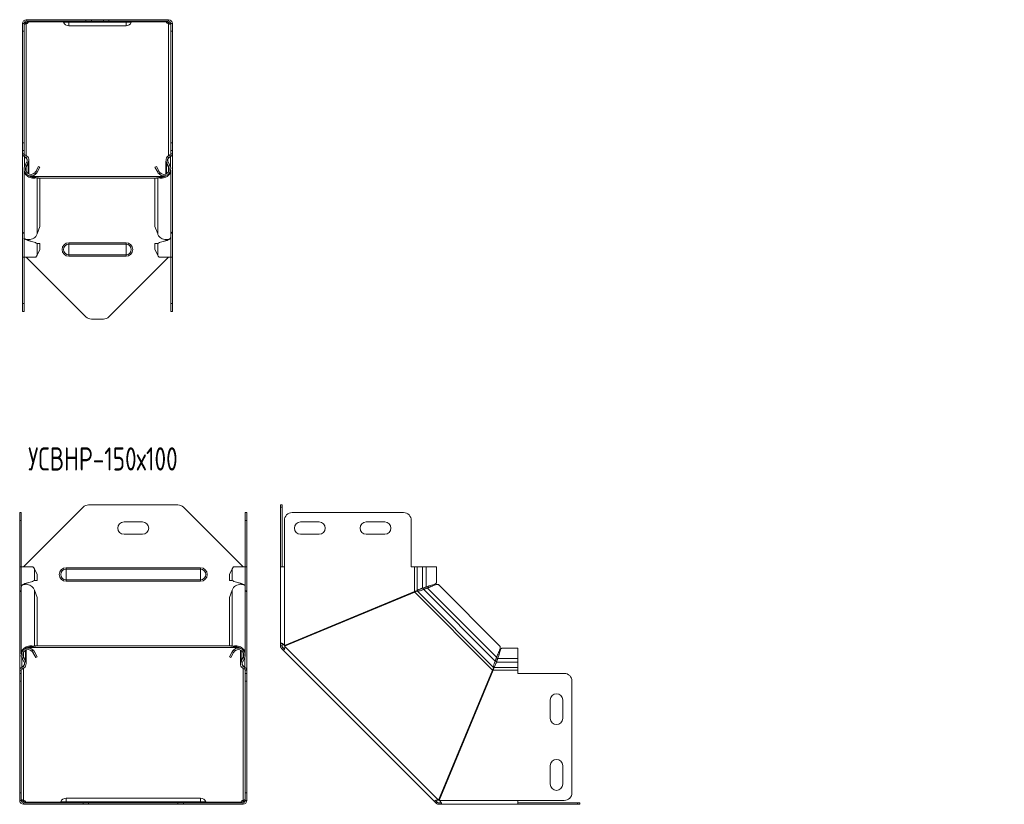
# Model space of a CAD drawing. Header units: millimetres. Extents: x -73 to 747, y -4460 to 292.
# Tile 7 of 9: x -73 to 564, y -793 to -285. Entities that reach past the tile are written whole.
import ezdxf

# ---------------------------------------------------------------- set-up
doc = ezdxf.new("R2010")
doc.units = ezdxf.units.MM
doc.styles.add('SLDTEXTSTYLE0', font='TXT', dxfattribs={"width": 0.7, "bigfont": 'bigfont'})

msp = doc.modelspace()

# ---------------------------------------------------------------- linework, layer by layer
at = {"color": 7, "linetype": 'Continuous', "lineweight": 15}
for p, q in [((-68.93, -285.13), (-68.93, -286.13)), ((-30.4, -285.13), (-68.93, -285.13)), ((-30.4, -286.13), (-68.93, -286.13)), ((-67.44, -286.57), (-67.44, -286.13)), ((-30.4, -285.13), (-26.86, -285.13)), ((-26.86, -286.13), (-30.4, -286.13)), ((-19, -285.13), (-26.86, -285.13)), ((-19, -286.13), (-26.86, -286.13)), ((-19, -285.13), (-15.47, -285.13)), ((-15.47, -286.13), (-19, -286.13)), ((23.07, -285.13), (-15.47, -285.13)), ((23.07, -286.13), (-15.47, -286.13)), ((21.57, -286.57), (21.57, -286.13)), ((23.07, -285.13), (23.07, -286.13)), ((-71.43, -287.63), (-70.43, -287.63)), ((-71.43, -292.63), (-71.43, -287.63)), ((-71.43, -364.78), (-71.43, -292.63)), ((-70.43, -287.63), (-70.43, -292.63)), ((-70.43, -364.78), (-70.43, -292.63)), ((-68.93, -287.67), (-68.93, -286.96)), ((-41.43, -289.13), (-4.43, -289.13)), ((23.07, -287.67), (23.07, -286.96)), ((24.57, -287.63), (25.57, -287.63)), ((24.57, -292.63), (24.57, -287.63)), ((24.57, -364.78), (24.57, -292.63)), ((25.57, -287.63), (25.57, -292.63)), ((25.57, -364.78), (25.57, -292.63)), ((-71.43, -369.78), (-71.43, -364.78)), ((-70.43, -364.78), (-70.43, -369.78)), ((24.57, -369.78), (24.57, -364.78)), ((25.57, -364.78), (25.57, -369.78)), ((-70.43, -369.78), (-71.43, -369.78)), ((-71.43, -371.78), (-71.43, -369.78)), ((-71.43, -371.78), (-71.43, -371.97)), ((-71.43, -422.29), (-71.43, -371.97)), ((-70.43, -371.78), (-70.43, -369.78)), ((-70.13, -373.68), (-70.07, -373.53)), ((24.21, -373.56), (24.26, -373.68)), ((25.57, -369.78), (24.57, -369.78)), ((24.57, -371.78), (24.57, -369.78)), ((25.57, -371.78), (25.57, -369.78)), ((25.57, -371.78), (25.57, -371.97)), ((25.57, -422.29), (25.57, -371.97)), ((-68.62, -377.09), (-69.9, -379.47)), ((-69.02, -380.59), (-69.19, -380.53)), ((-67.74, -377.56), (-69.02, -379.94)), ((-69.02, -380.59), (-67.74, -378.12)), ((-67.99, -378.03), (-67.74, -378.12)), ((-67.32, -384.83), (-67.32, -376.52)), ((-61.07, -380.01), (-62.82, -383.27)), ((-60.19, -380.48), (-61.94, -383.74)), ((-61.07, -380.01), (-60.19, -380.48)), ((14.32, -380.48), (15.2, -380.01)), ((16.07, -383.74), (14.32, -380.48)), ((16.95, -383.27), (15.2, -380.01)), ((21.45, -376.52), (21.45, -384.83)), ((21.87, -377.56), (23.15, -379.94)), ((21.87, -378.12), (22.12, -378.03)), ((23.15, -380.59), (21.87, -378.12)), ((22.75, -377.09), (24.03, -379.47)), ((23.15, -380.59), (23.32, -380.53)), ((-70.43, -382.35), (-70.43, -425.81)), ((-67.32, -385.95), (-67.32, -385.9)), ((-63.51, -384.17), (-62.83, -384.9)), ((-63.51, -386.89), (-62.83, -387.41)), ((-62.88, -387.15), (-63.51, -386.89)), ((-62.7, -387.22), (-62.9, -387.15)), ((-62.82, -383.27), (-61.94, -383.74)), ((-62.82, -387.18), (-61.94, -387.51)), ((-61.07, -387.49), (-62.82, -387.18)), ((-60.19, -387.82), (-61.94, -387.51)), ((-61.07, -387.49), (-60.19, -387.82)), ((-60.19, -418.75), (-60.19, -387.82)), ((14.32, -387.82), (15.2, -387.49)), ((16.07, -387.51), (14.32, -387.82)), ((14.32, -418.75), (14.32, -387.82)), ((16.95, -387.18), (15.2, -387.49)), ((16.95, -383.27), (16.07, -383.74)), ((16.95, -387.18), (16.07, -387.51)), ((17.03, -387.15), (16.84, -387.22)), ((17.64, -384.17), (16.96, -384.9)), ((17.64, -386.89), (16.96, -387.41)), ((17.64, -386.89), (17.01, -387.15)), ((21.45, -385.9), (21.45, -385.95)), ((24.57, -425.81), (24.57, -382.35)), ((-61.94, -423.67), (-60.19, -418.75)), ((14.32, -418.75), (16.07, -423.67)), ((-71.43, -422.29), (-71.43, -422.75)), ((-71.43, -438.72), (-71.43, -422.75)), ((-71.43, -422.75), (-71.14, -422.75)), ((-70.43, -426.44), (-70.43, -438.72)), ((24.57, -438.72), (24.57, -426.44)), ((25.27, -422.75), (25.57, -422.75)), ((25.57, -422.29), (25.57, -422.75)), ((25.57, -438.72), (25.57, -422.75)), ((-67.32, -427.91), (-67.32, -427.36)), ((-65.91, -428.44), (-65.91, -428.44)), ((-60.19, -429.8), (-61.94, -429.8)), ((-60.19, -433.72), (-60.19, -429.8)), ((14.32, -433.72), (14.32, -429.8)), ((14.32, -429.8), (16.07, -429.8)), ((20.05, -428.44), (20.04, -428.44)), ((21.45, -427.36), (21.45, -427.91)), ((-71.43, -438.72), (-70.43, -438.72)), ((-71.43, -468.72), (-71.43, -438.72)), ((-70.43, -438.72), (-62.83, -438.72)), ((-70.43, -468.72), (-70.43, -438.72)), ((-68.93, -438.72), (-30.4, -477.25)), ((-61.94, -437.42), (-60.19, -433.72)), ((-15.47, -477.25), (23.07, -438.72)), ((14.32, -433.72), (16.07, -437.42)), ((16.96, -438.72), (24.57, -438.72)), ((24.57, -438.72), (25.57, -438.72)), ((24.57, -468.72), (24.57, -438.72)), ((25.57, -468.72), (25.57, -438.72)), ((-71.43, -473.72), (-71.43, -468.72)), ((-70.43, -468.72), (-70.43, -473.72)), ((24.57, -473.72), (24.57, -468.72)), ((25.57, -468.72), (25.57, -473.72)), ((-70.43, -473.72), (-71.43, -473.72)), ((25.57, -473.72), (24.57, -473.72)), ((-26.86, -478.72), (-19, -478.72)), ((-73.22, -603.91), (-72.22, -603.91)), ((-73.22, -608.91), (-73.22, -603.91)), ((-72.22, -603.91), (-72.22, -608.91)), ((-32.18, -600.38), (-70.72, -638.91)), ((29.21, -598.91), (-28.65, -598.91)), ((71.28, -638.91), (32.75, -600.38)), ((72.78, -603.91), (73.78, -603.91)), ((72.78, -608.91), (72.78, -603.91)), ((73.78, -603.91), (73.78, -608.91)), ((95.53, -598.91), (96.53, -598.91)), ((95.53, -600.38), (95.53, -598.91)), ((95.53, -600.38), (95.53, -638.91)), ((96.53, -598.91), (96.53, -600.38)), ((96.53, -600.38), (96.53, -638.91)), ((175.18, -603.91), (103.03, -603.91)), ((-73.22, -638.91), (-73.22, -608.91)), ((-72.22, -638.91), (-72.22, -608.91)), ((6.28, -609.91), (-5.72, -609.91)), ((72.78, -638.91), (72.78, -608.91)), ((73.78, -638.91), (73.78, -608.91)), ((98.03, -608.91), (98.03, -638.91)), ((120.53, -609.91), (108.53, -609.91)), ((163.03, -609.91), (151.03, -609.91)), ((180.18, -638.91), (180.18, -608.91)), ((-5.72, -617.91), (6.28, -617.91)), ((108.53, -617.91), (120.53, -617.91)), ((151.03, -617.91), (163.03, -617.91)), ((-73.22, -654.88), (-73.22, -638.91)), ((-72.22, -638.91), (-73.22, -638.91)), ((-72.22, -638.91), (-72.22, -651.18)), ((-64.61, -638.91), (-72.22, -638.91)), ((-61.97, -643.91), (-63.73, -640.21)), ((64.29, -640.21), (62.54, -643.91)), ((72.78, -638.91), (65.18, -638.91)), ((72.78, -651.18), (72.78, -638.91)), ((73.78, -638.91), (72.78, -638.91)), ((73.78, -654.88), (73.78, -638.91)), ((95.53, -688.45), (95.53, -638.91)), ((98.03, -638.91), (95.53, -638.91)), ((182.18, -638.91), (180.18, -638.91)), ((183.91, -638.91), (182.18, -638.91)), ((187.5, -638.91), (183.91, -638.91)), ((187.5, -638.91), (189.87, -638.91)), ((196.53, -638.91), (189.87, -638.91)), ((196.53, -649.2), (196.53, -638.91)), ((-69.11, -650.26), (-69.11, -649.72)), ((-67.7, -649.19), (-67.69, -649.19)), ((-63.73, -647.83), (-61.97, -647.83)), ((-61.97, -643.91), (-61.97, -647.83)), ((62.54, -643.91), (62.54, -647.83)), ((64.29, -647.83), (62.54, -647.83)), ((68.26, -649.19), (68.26, -649.19)), ((69.67, -649.72), (69.67, -650.26)), ((-72.92, -654.88), (-73.22, -654.88)), ((-73.22, -654.88), (-73.22, -655.34)), ((-73.22, -705.66), (-73.22, -655.34)), ((-72.22, -651.82), (-72.22, -695.28)), ((-61.97, -658.88), (-63.73, -653.96)), ((64.29, -653.96), (62.54, -658.88)), ((72.78, -695.28), (72.78, -651.82)), ((73.49, -654.88), (73.78, -654.88)), ((73.78, -654.88), (73.78, -655.34)), ((73.78, -705.66), (73.78, -655.34)), ((182.18, -654.88), (98.03, -689.73)), ((98.22, -690.19), (182.37, -655.34)), ((186.96, -654.02), (186.95, -654.03)), ((187.5, -652.66), (189.87, -651.81)), ((187.5, -652.66), (187.97, -652.66)), ((187.97, -652.66), (190.35, -651.81)), ((190.66, -652.75), (188.19, -653.64)), ((188.19, -653.64), (188.52, -653.3)), ((191, -652.41), (188.52, -653.3)), ((189.87, -651.81), (190.35, -651.81)), ((191, -652.41), (190.66, -652.75)), ((237.56, -690.24), (197.79, -650.47)), ((-61.97, -689.8), (-61.97, -658.88)), ((62.54, -689.8), (62.54, -658.88)), ((-69.11, -691.73), (-69.11, -691.68)), ((-69.11, -701.11), (-69.11, -692.8)), ((-65.3, -690.73), (-64.61, -690.22)), ((-65.3, -690.73), (-64.68, -690.48)), ((-65.3, -693.46), (-64.61, -692.73)), ((-64.68, -690.48), (-64.38, -690.36)), ((-64.61, -690.45), (-63.73, -690.12)), ((-64.61, -690.45), (-62.86, -690.14)), ((-64.61, -694.36), (-63.73, -693.89)), ((-64.61, -694.36), (-62.86, -697.62)), ((-63.73, -690.12), (-61.97, -689.8)), ((-63.73, -693.89), (-61.97, -697.14)), ((-61.97, -689.8), (-62.86, -690.14)), ((62.54, -689.8), (64.29, -690.12)), ((63.42, -690.14), (62.54, -689.8)), ((62.54, -697.14), (64.29, -693.89)), ((63.42, -690.14), (65.17, -690.45)), ((63.42, -697.62), (65.17, -694.36)), ((65.17, -690.45), (64.29, -690.12)), ((65.17, -694.36), (64.29, -693.89)), ((64.94, -690.36), (65.25, -690.48)), ((65.86, -690.73), (65.18, -690.22)), ((65.86, -693.46), (65.18, -692.73)), ((65.25, -690.48), (65.86, -690.73)), ((69.67, -691.68), (69.67, -691.73)), ((69.67, -692.8), (69.67, -701.11)), ((96.53, -688.45), (95.53, -688.45)), ((95.53, -690), (95.53, -688.45)), ((96.53, -690), (95.53, -690)), ((96.97, -691.06), (96.26, -691.77)), ((97.36, -692.87), (96.26, -691.77)), ((96.53, -690), (96.53, -688.45)), ((98.07, -692.16), (96.97, -691.06)), ((98.07, -692.16), (97.36, -692.87)), ((97.36, -692.87), (195.16, -790.67)), ((249.12, -691.51), (238.84, -691.51)), ((249.12, -698.16), (249.12, -691.51)), ((-70.4, -700.54), (-71.68, -698.16)), ((-70.98, -697.1), (-70.8, -697.04)), ((-69.52, -699.51), (-70.8, -697.04)), ((-69.52, -700.06), (-70.8, -697.68)), ((-69.77, -699.6), (-69.52, -699.51)), ((-61.97, -697.14), (-62.86, -697.62)), ((63.42, -697.62), (62.54, -697.14)), ((70.09, -699.51), (71.36, -697.04)), ((70.09, -700.06), (71.36, -697.68)), ((70.09, -699.51), (70.33, -699.6)), ((70.97, -700.54), (72.24, -698.16)), ((71.36, -697.04), (71.54, -697.1)), ((234.39, -699.84), (235.29, -697.37)), ((234.39, -699.84), (234.73, -699.51)), ((234.73, -699.51), (235.62, -697.04)), ((235.29, -697.37), (235.62, -697.04)), ((236.22, -697.68), (235.37, -700.06)), ((236.22, -698.16), (235.37, -700.54)), ((235.37, -700.54), (235.37, -700.06)), ((236.22, -697.68), (236.22, -698.16)), ((249.12, -700.54), (249.12, -698.16)), ((249.12, -704.12), (249.12, -700.54)), ((-73.22, -705.66), (-73.22, -705.85)), ((-73.22, -707.85), (-73.22, -705.85)), ((-72.22, -707.85), (-72.22, -705.85)), ((-71.86, -704.09), (-71.92, -703.95)), ((72.41, -704.12), (72.48, -703.95)), ((72.78, -707.85), (72.78, -705.85)), ((73.78, -705.66), (73.78, -705.85)), ((73.78, -707.85), (73.78, -705.85)), ((232.69, -705.66), (197.84, -789.81)), ((198.3, -790), (233.16, -705.85)), ((234, -701.08), (234.01, -701.07)), ((234.92, -701.67), (234.92, -701.69)), ((249.12, -705.85), (249.12, -704.12)), ((249.12, -707.85), (249.12, -705.85)), ((-73.22, -707.85), (-72.22, -707.85)), ((-73.22, -712.85), (-73.22, -707.85)), ((-73.22, -785), (-73.22, -712.85)), ((-72.22, -707.85), (-72.22, -712.85)), ((-72.22, -785), (-72.22, -712.85)), ((72.78, -707.85), (73.78, -707.85)), ((72.78, -712.85), (72.78, -707.85)), ((72.78, -785), (72.78, -712.85)), ((73.78, -707.85), (73.78, -712.85)), ((73.78, -785), (73.78, -712.85)), ((279.12, -707.85), (249.12, -707.85)), ((284.12, -785), (284.12, -712.85)), ((270.12, -725), (270.12, -737)), ((278.12, -737), (278.12, -725)), ((270.12, -767.5), (270.12, -779.5)), ((278.12, -779.5), (278.12, -767.5)), ((-73.22, -790), (-73.22, -785)), ((-72.22, -790), (-73.22, -790)), ((-72.22, -785), (-72.22, -790)), ((-70.72, -789.96), (-70.72, -790.67)), ((43.78, -788.5), (-43.22, -788.5)), ((71.28, -789.96), (71.28, -790.67)), ((72.78, -790), (72.78, -785)), ((73.78, -790), (72.78, -790)), ((73.78, -785), (73.78, -790)), ((195.87, -789.96), (195.16, -790.67)), ((196.97, -791.06), (195.87, -789.96)), ((249.12, -792.5), (249.12, -790)), ((249.12, -790), (279.12, -790)), ((-70.72, -792.5), (-70.72, -791.5)), ((-70.72, -791.5), (-32.18, -791.5)), ((-70.72, -792.5), (-32.18, -792.5)), ((-69.22, -791.06), (-69.22, -791.5)), ((-32.18, -791.5), (-28.65, -791.5)), ((-28.65, -792.5), (-32.18, -792.5)), ((-28.65, -791.5), (29.21, -791.5)), ((-28.65, -792.5), (29.21, -792.5)), ((29.21, -791.5), (32.75, -791.5)), ((32.75, -792.5), (29.21, -792.5)), ((32.75, -791.5), (71.28, -791.5)), ((32.75, -792.5), (71.28, -792.5)), ((69.78, -791.06), (69.78, -791.5)), ((71.28, -792.5), (71.28, -791.5)), ((196.26, -791.77), (195.16, -790.67)), ((196.97, -791.06), (196.26, -791.77)), ((199.59, -791.5), (198.03, -791.5)), ((198.03, -791.5), (198.03, -792.5)), ((199.59, -792.5), (198.03, -792.5)), ((199.59, -791.5), (199.59, -792.5)), ((249.12, -792.5), (199.59, -792.5)), ((249.12, -791.5), (287.65, -791.5)), ((249.12, -792.5), (287.65, -792.5)), ((287.65, -791.5), (289.12, -791.5)), ((289.12, -792.5), (287.65, -792.5)), ((289.12, -791.5), (289.12, -792.5))]:
    msp.add_line(p, q, dxfattribs=at)
at = {"color": 7, "linetype": 'Continuous', "lineweight": 0}
for p, q in [((-44.97, -286.57), (-67.44, -286.57)), ((-41.43, -286.77), (-41.43, -286.13)), ((-30.4, -286.13), (-30.4, -285.13)), ((-26.86, -285.13), (-26.86, -286.13)), ((-19, -286.13), (-19, -285.13)), ((-15.47, -285.13), (-15.47, -286.13)), ((-4.43, -286.77), (-4.43, -286.13)), ((21.57, -286.57), (-0.89, -286.57)), ((-70.43, -292.63), (-71.43, -292.63)), ((-68.93, -287.67), (-68.93, -372.96)), ((-44.87, -286.77), (-41.43, -286.77)), ((-41.43, -286.77), (-4.43, -286.77)), ((-41.43, -289.13), (-41.43, -286.77)), ((-1, -286.77), (-4.43, -286.77)), ((-4.43, -289.13), (-4.43, -286.77)), ((23.07, -287.67), (23.07, -372.96)), ((25.57, -292.63), (24.57, -292.63)), ((-71.43, -364.78), (-70.43, -364.78)), ((24.57, -364.78), (25.57, -364.78)), ((-71.43, -371.78), (-70.43, -371.78)), ((-70.13, -373.51), (-69.85, -372.54)), ((-70.13, -379.98), (-70.13, -373.68)), ((24.26, -373.51), (23.99, -372.54)), ((24.26, -379.98), (24.26, -373.68)), ((25.57, -371.78), (24.57, -371.78)), ((-69.9, -379.47), (-69.02, -379.94)), ((-69.02, -383.27), (-69.02, -380.59)), ((-68.62, -377.09), (-67.74, -377.56)), ((-67.74, -384.61), (-67.74, -378.12)), ((22.75, -377.09), (21.87, -377.56)), ((21.87, -384.61), (21.87, -378.12)), ((24.03, -379.47), (23.15, -379.94)), ((23.15, -383.27), (23.15, -380.59)), ((-66.14, -386.57), (20.28, -386.57)), ((-61.94, -423.67), (-61.94, -387.51)), ((-60.71, -387.63), (14.84, -387.63)), ((16.07, -423.67), (16.07, -387.51)), ((-67.74, -427.74), (-67.74, -427.33)), ((-61.94, -437.42), (-61.94, -429.8)), ((-41.43, -429.35), (-41.43, -430.28)), ((-41.43, -429.35), (-4.43, -429.35)), ((-41.43, -430.28), (-41.43, -437.15)), ((-41.43, -430.28), (-4.43, -430.28)), ((-4.43, -429.35), (-4.43, -430.28)), ((-4.43, -430.28), (-4.43, -437.15)), ((16.07, -437.42), (16.07, -429.8)), ((21.87, -427.74), (21.87, -427.33)), ((-41.43, -437.15), (-4.43, -437.15)), ((-41.43, -437.15), (-41.43, -438.08)), ((-41.43, -438.08), (-4.43, -438.08)), ((-4.43, -437.15), (-4.43, -438.08)), ((-71.43, -468.72), (-70.43, -468.72)), ((24.57, -468.72), (25.57, -468.72)), ((96.53, -600.38), (95.53, -600.38)), ((-72.22, -608.91), (-73.22, -608.91)), ((73.78, -608.91), (72.78, -608.91)), ((-63.73, -640.21), (-63.73, -647.83)), ((-43.22, -640.48), (-43.22, -639.55)), ((-43.22, -639.55), (43.78, -639.55)), ((-43.22, -647.35), (-43.22, -640.48)), ((-43.22, -640.48), (43.78, -640.48)), ((43.78, -640.48), (43.78, -639.55)), ((43.78, -647.35), (43.78, -640.48)), ((64.29, -640.21), (64.29, -647.83)), ((98.03, -689.73), (98.03, -638.91)), ((182.18, -654.88), (182.18, -638.91)), ((183.91, -638.91), (183.91, -654.35)), ((187.5, -638.91), (187.5, -652.66)), ((189.87, -638.91), (189.87, -651.81)), ((-43.22, -647.35), (43.78, -647.35)), ((-43.22, -648.28), (-43.22, -647.35)), ((-43.22, -648.28), (43.78, -648.28)), ((43.78, -648.28), (43.78, -647.35)), ((-69.52, -649.89), (-69.52, -650.29)), ((-63.73, -690.12), (-63.73, -653.96)), ((64.29, -690.12), (64.29, -653.96)), ((70.09, -649.89), (70.09, -650.29)), ((232.69, -705.66), (182.37, -655.34)), ((233.43, -703.95), (184.09, -654.61)), ((234.39, -699.84), (188.19, -653.64)), ((235.29, -697.37), (190.66, -652.75)), ((-70.8, -697.04), (-70.8, -694.36)), ((-69.52, -699.51), (-69.52, -693.01)), ((68.49, -691.06), (-67.93, -691.06)), ((63.06, -690), (-62.49, -690)), ((70.09, -699.51), (70.09, -693.01)), ((71.36, -697.04), (71.36, -694.36)), ((197.84, -789.81), (98.22, -690.19)), ((-71.92, -703.95), (-71.92, -697.65)), ((-71.68, -698.16), (-70.8, -697.68)), ((-70.4, -700.54), (-69.52, -700.06)), ((70.97, -700.54), (70.09, -700.06)), ((72.24, -698.16), (71.36, -697.68)), ((72.48, -703.95), (72.48, -697.65)), ((249.12, -700.54), (235.37, -700.54)), ((249.12, -698.16), (236.22, -698.16)), ((-73.22, -705.85), (-72.22, -705.85)), ((-71.92, -704.12), (-71.64, -705.08)), ((-70.72, -704.67), (-70.72, -789.96)), ((71.28, -704.67), (71.28, -789.96)), ((72.48, -704.12), (72.2, -705.08)), ((73.78, -705.85), (72.78, -705.85)), ((249.12, -705.85), (233.16, -705.85)), ((249.12, -704.12), (233.69, -704.12)), ((-72.22, -712.85), (-73.22, -712.85)), ((73.78, -712.85), (72.78, -712.85)), ((-73.22, -785), (-72.22, -785)), ((-43.22, -788.5), (-43.22, -790.86)), ((43.78, -788.5), (43.78, -790.86)), ((72.78, -785), (73.78, -785)), ((249.12, -790), (198.3, -790)), ((-69.22, -791.06), (-46.76, -791.06)), ((-46.65, -790.86), (-43.22, -790.86)), ((-43.22, -790.86), (-43.22, -791.5)), ((-43.22, -790.86), (43.78, -790.86)), ((-32.18, -792.5), (-32.18, -791.5)), ((-28.65, -791.5), (-28.65, -792.5)), ((29.21, -792.5), (29.21, -791.5)), ((32.75, -791.5), (32.75, -792.5)), ((43.78, -790.86), (43.78, -791.5)), ((47.22, -790.86), (43.78, -790.86)), ((47.32, -791.06), (69.78, -791.06)), ((287.65, -792.5), (287.65, -791.5))]:
    msp.add_line(p, q, dxfattribs=at)
at = {"color": 7, "linetype": 'Continuous', "lineweight": 15}
for centre, radius, start, end in [((-68.93, -287.63), 2.5, 90, 180), ((-68.93, -287.63), 1.5, 90, 180), ((-69.44, -284.65), 2.36, 282.42031, 321.41326), ((-69.39, -285.48), 2.23, 281.69763, 330.91024), ((-45.8, -287.13), 1, 21.02267, 90), ((-0.07, -287.13), 1, 90, 158.97733), ((23.52, -285.48), 2.23, 209.08976, 258.30237), ((23.62, -284.58), 2.44, 219.25557, 256.91086), ((23.07, -287.63), 2.5, 360, 90), ((23.07, -287.63), 1.5, 0, 90), ((-41.43, -285.45), 3.68, 201.02267, 270), ((-4.43, -285.45), 3.68, 270, 338.97733), ((-69.63, -371.78), 1.8, 180, 253.96977), ((-69.63, -371.78), 0.8, 180, 253.96977), ((-70.82, -375.91), 2.5, 331.75941, 73.96977), ((-70.82, -375.91), 3.5, 331.75941, 73.96977), ((24.95, -375.91), 3.5, 106.03023, 208.24059), ((24.95, -375.91), 2.5, 106.03023, 208.24059), ((23.77, -371.78), 0.8, 286.03023, 360), ((23.77, -371.78), 1.8, 286.03023, 360), ((-65.92, -381.61), 4.52, 151.75941, 313.20785), ((-65.92, -381.61), 3.52, 151.75941, 313.20785), ((20.05, -381.61), 4.52, 226.79215, 28.24059), ((20.05, -381.61), 3.52, 226.79215, 28.24059), ((-26.86, -473.72), 5, 225, 270), ((-19, -473.72), 5, 270, 315), ((-28.65, -603.91), 5, 90, 135), ((29.21, -603.91), 5, 45, 90), ((103.03, -608.91), 5, 90, 180), ((175.18, -608.91), 5, 0, 90), ((-5.72, -613.91), 4, 90, 270), ((6.28, -613.91), 4, 270, 90), ((108.53, -613.91), 4, 90, 270), ((120.53, -613.91), 4, 270, 90), ((151.03, -613.91), 4, 90, 270), ((163.03, -613.91), 4, 270, 90), ((-67.7, -696.02), 4.52, 46.79215, 208.24059), ((-67.7, -696.02), 3.52, 46.79215, 208.24059), ((68.27, -696.02), 4.52, 331.75941, 133.20785), ((68.27, -696.02), 3.52, 331.75941, 133.20785), ((-72.61, -701.72), 2.5, 286.03023, 28.24059), ((-72.61, -701.72), 3.5, 286.03023, 28.24059), ((73.17, -701.72), 3.5, 151.75941, 253.96977), ((73.17, -701.72), 2.5, 151.75941, 253.96977), ((-71.42, -705.85), 1.8, 106.03023, 180), ((-71.42, -705.85), 0.8, 106.03023, 180), ((71.98, -705.85), 0.8, 0, 73.96977), ((71.98, -705.85), 1.8, 0, 73.96977), ((279.12, -712.85), 5, 360, 90), ((274.12, -725), 4, 0, 180), ((274.12, -737), 4, 180, 0), ((274.12, -767.5), 4, 0, 180), ((274.12, -779.5), 4, 180, 0), ((-70.72, -790), 2.5, 180, 270), ((-70.72, -790), 1.5, 180, 270), ((-71.17, -792.15), 2.23, 29.08976, 78.30237), ((-43.22, -792.18), 3.68, 90, 158.97733), ((43.78, -792.18), 3.68, 21.02267, 90), ((71.73, -792.15), 2.23, 101.69763, 150.91024), ((71.28, -790), 2.5, 270, 360), ((71.28, -790), 1.5, 270, 0), ((279.12, -785), 5, 270, 360), ((-71.27, -793.05), 2.44, 39.25557, 76.91086), ((-47.58, -790.5), 1, 270, 338.97733), ((48.15, -790.5), 1, 201.02267, 270), ((71.79, -792.97), 2.36, 102.42031, 141.41326)]:
    msp.add_arc(centre, radius, start, end, dxfattribs=at)
at = {"color": 7, "linetype": 'Continuous', "lineweight": 0}
for centre, radius, start, end in [((-41.43, -433.72), 4.37, 90, 270), ((-41.43, -433.72), 3.43, 90, 270), ((-4.43, -433.72), 4.37, 270, 90), ((-4.43, -433.72), 3.43, 270, 90), ((-43.22, -643.91), 4.37, 90, 270), ((-43.22, -643.91), 3.43, 90, 270), ((43.78, -643.91), 4.37, 270, 90), ((43.78, -643.91), 3.43, 270, 90)]:
    msp.add_arc(centre, radius, start, end, dxfattribs=at)
at = {"color": 7, "linetype": 'Continuous', "lineweight": 15}
for points, knots in [([(-67.44, -286.57), (-67.37, -286.41), (-67.34, -286.3), (-67.34, -286.16), (-67.37, -286.13), (-67.44, -286.13)], [0, 0, 0, 0, 0.5, 0.5, 1, 1, 1, 1]), ([(21.57, -286.13), (21.51, -286.13), (21.48, -286.17), (21.48, -286.33), (21.51, -286.44), (21.57, -286.57)], [0, 0, 0, 0, 0.5, 0.5, 1, 1, 1, 1]), ([(-70.38, -287.38), (-70.28, -287.34), (-70.02, -287.23), (-69.52, -287.07), (-69.14, -287), (-68.93, -286.96)], [0, 0, 0, 0, 0.24549, 0.603307, 1, 1, 1, 1]), ([(-70.33, -288.08), (-70.31, -288.09), (-70.26, -288.1), (-70.11, -288.06), (-69.89, -287.99), (-69.61, -287.88), (-69.28, -287.76), (-69.06, -287.7), (-68.93, -287.67)], [0, 0, 0, 0, 0.122992, 0.310368, 0.483566, 0.63735, 0.80735, 1, 1, 1, 1]), ([(23.07, -286.96), (23.27, -286.99), (23.67, -287.06), (24.17, -287.22), (24.42, -287.33), (24.52, -287.37)], [0, 0, 0, 0, 0.4046825, 0.7760836, 1, 1, 1, 1]), ([(23.07, -287.67), (23.19, -287.7), (23.43, -287.76), (23.76, -287.87), (24.04, -287.98), (24.25, -288.06), (24.4, -288.1), (24.45, -288.08), (24.47, -288.07)], [0, 0, 0, 0, 0.193357, 0.367769, 0.528969, 0.684162, 0.847065, 1, 1, 1, 1]), ([(-70.13, -373.68), (-70.5, -373.52), (-70.84, -373.28), (-71.3, -372.68), (-71.43, -372.32), (-71.43, -371.97)], [0, 0, 0, 0, 0.5, 0.5, 1, 1, 1, 1]), ([(-68.38, -376.3), (-68.41, -376.02), (-68.47, -375.35), (-69.11, -374.39), (-69.79, -373.92), (-70.13, -373.68)], [0, 0, 0, 0, 0.261463, 0.630732, 1, 1, 1, 1]), ([(24.26, -373.68), (23.92, -373.92), (23.24, -374.39), (22.57, -375.42), (22.51, -376.17), (22.48, -376.52)], [0, 0, 0, 0, 0.345299, 0.690598, 1, 1, 1, 1]), ([(25.57, -371.97), (25.57, -372.32), (25.44, -372.68), (24.97, -373.28), (24.64, -373.52), (24.26, -373.68)], [0, 0, 0, 0, 0.5, 0.5, 1, 1, 1, 1]), ([(-69.38, -382.35), (-69.4, -382.18), (-69.44, -381.57), (-69.19, -381), (-69.02, -380.59)], [0, 0, 0, 0, 0.285132, 1, 1, 1, 1]), ([(-67.74, -378.12), (-67.63, -377.89), (-67.42, -377.42), (-67.3, -376.79), (-67.34, -376.41), (-67.35, -376.28)], [0, 0, 0, 0, 0.396144, 0.792289, 1, 1, 1, 1]), ([(21.47, -376.52), (21.46, -376.57), (21.44, -376.87), (21.55, -377.42), (21.76, -377.89), (21.87, -378.12)], [0, 0, 0, 0, 0.095019, 0.547509, 1, 1, 1, 1]), ([(23.15, -380.59), (23.33, -381), (23.58, -381.57), (23.53, -382.18), (23.51, -382.35)], [0, 0, 0, 0, 0.714868, 1, 1, 1, 1]), ([(-62.83, -387.41), (-63.25, -387.5), (-64.1, -387.68), (-65.69, -387.51), (-67.29, -386.95), (-68.73, -386.01), (-69.8, -384.75), (-70.39, -383.48), (-70.37, -382.66), (-70.37, -382.35)], [0, 0, 0, 0, 0.151489, 0.302978, 0.454467, 0.605956, 0.757445, 0.908934, 1, 1, 1, 1]), ([(-63.51, -386.89), (-63.84, -386.93), (-64.5, -387.02), (-65.74, -386.78), (-66.83, -386.36), (-67.38, -385.91), (-67.59, -385.75)], [0, 0, 0, 0, 0.280247, 0.560493, 0.84074, 1, 1, 1, 1]), ([(24.5, -382.35), (24.51, -382.66), (24.52, -383.48), (23.93, -384.75), (22.86, -386.01), (21.42, -386.95), (19.83, -387.51), (18.23, -387.68), (17.38, -387.5), (16.96, -387.41)], [0, 0, 0, 0, 0.091066, 0.242555, 0.394044, 0.545533, 0.697022, 0.848511, 1, 1, 1, 1]), ([(21.74, -385.74), (21.53, -385.9), (20.96, -386.36), (19.87, -386.78), (18.64, -387.02), (17.97, -386.93), (17.64, -386.89)], [0, 0, 0, 0, 0.16275, 0.441833, 0.720917, 1, 1, 1, 1]), ([(-71.43, -422.29), (-71.42, -422.39), (-71.38, -422.58), (-71.09, -422.82), (-70.76, -422.97), (-70.51, -422.99), (-70.43, -422.99)], [0, 0, 0, 0, 0.292327, 0.584654, 0.87698, 1, 1, 1, 1]), ([(-70.43, -423.21), (-70.51, -423.19), (-70.76, -423.12), (-71.09, -423.02), (-71.38, -422.88), (-71.42, -422.8), (-71.43, -422.75)], [0, 0, 0, 0, 0.12302, 0.415346, 0.707673, 1, 1, 1, 1]), ([(-61.94, -429.8), (-62.28, -429.63), (-62.96, -429.3), (-64.59, -428.8), (-66.38, -428.31), (-68.11, -427.81), (-69.52, -427.31), (-70.32, -426.81), (-70.57, -426.46), (-70.36, -426.26), (-70.33, -426.24)], [0, 0, 0, 0, 0.139677, 0.279353, 0.41903, 0.558706, 0.698383, 0.838059, 0.977736, 1, 1, 1, 1]), ([(-70.37, -425.81), (-70.37, -425.95), (-70.39, -426.33), (-69.8, -426.89), (-68.73, -427.32), (-67.29, -427.43), (-65.69, -427.16), (-64.1, -426.51), (-63.25, -425.77), (-62.83, -425.41)], [0, 0, 0, 0, 0.091066, 0.242555, 0.394044, 0.545533, 0.697022, 0.848511, 1, 1, 1, 1]), ([(24.46, -426.24), (24.49, -426.26), (24.71, -426.46), (24.45, -426.81), (23.65, -427.31), (22.24, -427.81), (20.51, -428.31), (18.72, -428.8), (17.09, -429.3), (16.41, -429.63), (16.07, -429.8)], [0, 0, 0, 0, 0.022264, 0.161941, 0.301617, 0.441294, 0.58097, 0.720647, 0.860323, 1, 1, 1, 1]), ([(16.96, -425.41), (17.38, -425.77), (18.23, -426.51), (19.83, -427.16), (21.42, -427.43), (22.86, -427.32), (23.93, -426.89), (24.52, -426.33), (24.51, -425.95), (24.5, -425.81)], [0, 0, 0, 0, 0.151489, 0.302978, 0.454467, 0.605956, 0.757445, 0.908934, 1, 1, 1, 1]), ([(24.57, -422.99), (24.64, -422.99), (24.9, -422.97), (25.22, -422.82), (25.51, -422.58), (25.55, -422.39), (25.57, -422.29)], [0, 0, 0, 0, 0.12302, 0.415346, 0.707673, 1, 1, 1, 1]), ([(25.57, -422.75), (25.55, -422.8), (25.51, -422.88), (25.22, -423.02), (24.9, -423.12), (24.64, -423.19), (24.57, -423.21)], [0, 0, 0, 0, 0.292327, 0.584654, 0.87698, 1, 1, 1, 1]), ([(-65.92, -428.43), (-66.04, -428.39), (-66.61, -428.18), (-67.6, -427.81), (-68.46, -427.46), (-68.7, -427.27), (-68.73, -427.24)], [0, 0, 0, 0, 0.107495, 0.525626, 0.943757, 1, 1, 1, 1]), ([(22.86, -427.24), (22.83, -427.27), (22.6, -427.46), (21.73, -427.81), (20.74, -428.18), (20.17, -428.39), (20.05, -428.43)], [0, 0, 0, 0, 0.056243, 0.474374, 0.892505, 1, 1, 1, 1]), ([(-72.15, -651.18), (-72.14, -651.06), (-72.12, -650.77), (-71.28, -650.32), (-69.9, -649.82), (-68.16, -649.32), (-66.37, -648.83), (-64.74, -648.33), (-64.06, -648), (-63.73, -647.83)], [0, 0, 0, 0, 0.110592, 0.258827, 0.407062, 0.555296, 0.703531, 0.851765, 1, 1, 1, 1]), ([(-70.51, -650.38), (-70.48, -650.36), (-70.25, -650.17), (-69.38, -649.82), (-68.39, -649.45), (-67.82, -649.24), (-67.7, -649.19)], [0, 0, 0, 0, 0.056248, 0.474416, 0.892584, 1, 1, 1, 1]), ([(64.29, -647.83), (64.63, -648), (65.31, -648.33), (66.94, -648.83), (68.73, -649.32), (70.46, -649.82), (71.84, -650.32), (72.68, -650.77), (72.71, -651.06), (72.72, -651.18)], [0, 0, 0, 0, 0.148235, 0.296469, 0.444704, 0.592938, 0.741173, 0.889408, 1, 1, 1, 1]), ([(68.27, -649.19), (68.39, -649.24), (68.96, -649.45), (69.95, -649.82), (70.81, -650.17), (71.05, -650.36), (71.08, -650.38)], [0, 0, 0, 0, 0.1074161, 0.525584, 0.9437519, 1, 1, 1, 1]), ([(189.87, -651.81), (190.43, -651.64), (191.53, -651.31), (193.35, -650.81), (194.95, -650.32), (196.06, -649.82), (196.58, -649.45), (196.48, -649.24), (196.46, -649.2)], [0, 0, 0, 0, 0.190333, 0.380667, 0.571, 0.761334, 0.951667, 1, 1, 1, 1]), ([(-73.22, -654.88), (-73.2, -654.83), (-73.16, -654.74), (-72.88, -654.61), (-72.55, -654.5), (-72.29, -654.44), (-72.22, -654.42)], [0, 0, 0, 0, 0.292327, 0.584654, 0.87698, 1, 1, 1, 1]), ([(-72.22, -654.64), (-72.29, -654.64), (-72.55, -654.66), (-72.88, -654.81), (-73.16, -655.05), (-73.2, -655.24), (-73.22, -655.34)], [0, 0, 0, 0, 0.12302, 0.415346, 0.707673, 1, 1, 1, 1]), ([(-64.61, -652.22), (-65.04, -651.86), (-65.88, -651.12), (-67.48, -650.47), (-69.07, -650.19), (-70.51, -650.31), (-71.58, -650.74), (-72.18, -651.29), (-72.16, -651.67), (-72.15, -651.82)], [0, 0, 0, 0, 0.151489, 0.302978, 0.454467, 0.605956, 0.757445, 0.908934, 1, 1, 1, 1]), ([(72.72, -651.82), (72.72, -651.67), (72.74, -651.29), (72.15, -650.74), (71.08, -650.31), (69.64, -650.19), (68.04, -650.47), (66.45, -651.12), (65.6, -651.86), (65.18, -652.22)], [0, 0, 0, 0, 0.091066, 0.242555, 0.394044, 0.545533, 0.697022, 0.848511, 1, 1, 1, 1]), ([(72.78, -654.42), (72.86, -654.44), (73.11, -654.5), (73.44, -654.61), (73.73, -654.74), (73.76, -654.83), (73.78, -654.88)], [0, 0, 0, 0, 0.12302, 0.415346, 0.707673, 1, 1, 1, 1]), ([(73.78, -655.34), (73.76, -655.24), (73.73, -655.05), (73.44, -654.81), (73.11, -654.66), (72.86, -654.64), (72.78, -654.64)], [0, 0, 0, 0, 0.292327, 0.584654, 0.87698, 1, 1, 1, 1]), ([(182.18, -654.88), (182.57, -654.79), (182.95, -654.7), (183.57, -654.52), (183.8, -654.43), (183.91, -654.35)], [0, 0, 0, 0, 0.5, 0.5, 1, 1, 1, 1]), ([(184.09, -654.61), (183.93, -654.6), (183.68, -654.68), (183.08, -654.95), (182.73, -655.15), (182.37, -655.34)], [0, 0, 0, 0, 0.5, 0.5, 1, 1, 1, 1]), ([(183.91, -654.35), (183.96, -654.28), (184.03, -654.21), (184.21, -654.07), (184.32, -653.99), (184.57, -653.85), (184.7, -653.78), (185.01, -653.64), (185.17, -653.57), (185.51, -653.43), (185.69, -653.36), (186.06, -653.22), (186.24, -653.15), (186.61, -653.01), (186.8, -652.94), (187.16, -652.8), (187.33, -652.73), (187.5, -652.66)], [0, 0, 0, 0, 0.125, 0.125, 0.25, 0.25, 0.375, 0.375, 0.5, 0.5, 0.625, 0.625, 0.75, 0.75, 0.875, 0.875, 1, 1, 1, 1]), ([(188.19, -653.64), (187.83, -653.74), (187.44, -653.87), (186.65, -654.13), (186.25, -654.27), (185.51, -654.49), (185.16, -654.58), (184.55, -654.66), (184.29, -654.66), (184.09, -654.61)], [0, 0, 0, 0, 0.25, 0.25, 0.5, 0.5, 0.75, 0.75, 1, 1, 1, 1]), ([(186.31, -653.13), (186.44, -653.09), (187.01, -652.94), (187.55, -652.78), (187.97, -652.66)], [0, 0, 0, 0, 0.218513, 1, 1, 1, 1]), ([(188.52, -653.3), (188.29, -653.41), (187.82, -653.61), (187.29, -653.87), (187, -654), (186.96, -654.02)], [0, 0, 0, 0, 0.4643037, 0.9286074, 1, 1, 1, 1]), ([(190.35, -651.81), (190.78, -651.64), (191.29, -651.44), (191.84, -651.24), (191.93, -651.21)], [0, 0, 0, 0, 0.834407, 1, 1, 1, 1]), ([(197.77, -650.49), (197.63, -650.39), (197.33, -650.18), (196.41, -650.31), (195.16, -650.74), (193.69, -651.38), (192.12, -652.12), (191.15, -652.54), (190.66, -652.75)], [0, 0, 0, 0, 0.146742, 0.317393, 0.488045, 0.658697, 0.829348, 1, 1, 1, 1]), ([(192.69, -651.84), (192.54, -651.89), (191.96, -652.1), (191.4, -652.28), (191, -652.41)], [0, 0, 0, 0, 0.260336, 1, 1, 1, 1]), ([(-72.15, -695.28), (-72.16, -694.97), (-72.18, -694.15), (-71.58, -692.88), (-70.51, -691.62), (-69.07, -690.68), (-67.48, -690.12), (-65.88, -689.95), (-65.04, -690.13), (-64.61, -690.22)], [0, 0, 0, 0, 0.091066, 0.242555, 0.394044, 0.545533, 0.697022, 0.848511, 1, 1, 1, 1]), ([(-69.39, -691.89), (-69.18, -691.72), (-68.62, -691.27), (-67.52, -690.85), (-66.29, -690.61), (-65.63, -690.69), (-65.3, -690.73)], [0, 0, 0, 0, 0.16275, 0.441833, 0.720917, 1, 1, 1, 1]), ([(65.18, -690.22), (65.6, -690.13), (66.45, -689.95), (68.04, -690.12), (69.64, -690.68), (71.08, -691.62), (72.15, -692.88), (72.74, -694.15), (72.72, -694.97), (72.72, -695.28)], [0, 0, 0, 0, 0.151489, 0.302978, 0.454467, 0.605956, 0.757445, 0.908934, 1, 1, 1, 1]), ([(65.86, -690.73), (66.19, -690.69), (66.85, -690.61), (68.09, -690.85), (69.17, -691.27), (69.73, -691.72), (69.94, -691.88)], [0, 0, 0, 0, 0.280247, 0.560493, 0.84074, 1, 1, 1, 1]), ([(95.53, -688.45), (95.53, -688.44), (95.53, -688.42), (95.55, -688.39), (95.57, -688.37), (95.6, -688.35), (95.64, -688.34), (95.69, -688.33), (95.74, -688.32), (95.8, -688.32), (95.86, -688.32), (95.93, -688.33), (96, -688.34), (96.08, -688.35), (96.15, -688.37), (96.24, -688.39), (96.32, -688.41), (96.41, -688.44), (96.49, -688.47), (96.58, -688.51), (96.73, -688.58), (96.95, -688.7), (97.23, -688.89), (97.51, -689.13), (97.78, -689.41), (97.95, -689.62), (98.03, -689.73)], [0, 0, 0, 0, 0.03577, 0.070797, 0.105097, 0.138688, 0.171589, 0.203818, 0.235397, 0.266348, 0.296694, 0.326462, 0.355676, 0.384366, 0.41256, 0.440291, 0.467591, 0.494494, 0.521037, 0.547256, 0.573191, 0.65226, 0.733301, 0.817558, 0.906139, 1, 1, 1, 1]), ([(96.26, -691.77), (96.23, -691.73), (96.16, -691.66), (96.06, -691.54), (95.97, -691.43), (95.89, -691.3), (95.82, -691.18), (95.76, -691.05), (95.7, -690.92), (95.65, -690.79), (95.61, -690.65), (95.58, -690.52), (95.56, -690.39), (95.54, -690.26), (95.53, -690.13), (95.53, -690.05), (95.53, -690)], [0, 0, 0, 0, 0.07817, 0.155117, 0.230882, 0.305507, 0.379038, 0.451522, 0.523007, 0.593545, 0.663189, 0.731994, 0.800017, 0.867318, 0.933958, 1, 1, 1, 1]), ([(96.97, -691.06), (96.82, -690.91), (96.71, -690.73), (96.56, -690.37), (96.53, -690.18), (96.53, -690)], [0, 0, 0, 0, 0.5, 0.5, 1, 1, 1, 1]), ([(98.22, -690.19), (98.23, -690.27), (98.25, -690.42), (98.26, -690.63), (98.27, -690.83), (98.28, -691.01), (98.28, -691.16), (98.27, -691.31), (98.25, -691.47), (98.21, -691.65), (98.15, -691.87), (98.07, -692.08), (97.98, -692.27), (97.9, -692.45), (97.81, -692.59), (97.73, -692.7), (97.65, -692.8), (97.56, -692.86), (97.48, -692.9), (97.41, -692.91), (97.38, -692.88), (97.36, -692.87)], [0, 0, 0, 0, 0.05265, 0.101184, 0.145636, 0.186056, 0.222507, 0.255076, 0.283883, 0.336802, 0.391745, 0.449097, 0.509192, 0.572325, 0.625044, 0.680128, 0.737871, 0.798525, 0.86231, 0.929415, 1, 1, 1, 1]), ([(235.29, -697.37), (235.5, -696.88), (235.92, -695.91), (236.65, -694.35), (237.3, -692.87), (237.72, -691.62), (237.85, -690.7), (237.64, -690.4), (237.54, -690.26)], [0, 0, 0, 0, 0.170652, 0.341303, 0.511955, 0.682607, 0.853258, 1, 1, 1, 1]), ([(238.84, -691.57), (238.79, -691.55), (238.59, -691.46), (238.21, -691.97), (237.72, -693.08), (237.22, -694.68), (236.72, -696.5), (236.39, -697.61), (236.22, -698.16)], [0, 0, 0, 0, 0.048333, 0.238666, 0.429, 0.619333, 0.809667, 1, 1, 1, 1]), ([(-70.8, -697.04), (-70.98, -696.63), (-71.23, -696.06), (-71.18, -695.45), (-71.17, -695.28)], [0, 0, 0, 0, 0.714868, 1, 1, 1, 1]), ([(-69.12, -701.11), (-69.12, -701.06), (-69.09, -700.76), (-69.21, -700.21), (-69.42, -699.74), (-69.52, -699.51)], [0, 0, 0, 0, 0.095019, 0.547509, 1, 1, 1, 1]), ([(70.09, -699.51), (69.98, -699.74), (69.77, -700.21), (69.65, -700.84), (69.69, -701.22), (69.7, -701.35)], [0, 0, 0, 0, 0.396144, 0.792289, 1, 1, 1, 1]), ([(71.73, -695.28), (71.74, -695.45), (71.79, -696.06), (71.54, -696.63), (71.36, -697.04)], [0, 0, 0, 0, 0.2851325, 1, 1, 1, 1]), ([(233.43, -703.95), (233.37, -703.74), (233.37, -703.48), (233.45, -702.87), (233.54, -702.52), (233.77, -701.78), (233.9, -701.38), (234.16, -700.6), (234.29, -700.21), (234.39, -699.84)], [0, 0, 0, 0, 0.25, 0.25, 0.5, 0.5, 0.75, 0.75, 1, 1, 1, 1]), ([(235.37, -700.54), (235.23, -700.86), (235.09, -701.23), (234.81, -701.97), (234.67, -702.35), (234.39, -703.03), (234.25, -703.34), (233.97, -703.84), (233.83, -704.02), (233.69, -704.12)], [0, 0, 0, 0, 0.25, 0.25, 0.5, 0.5, 0.75, 0.75, 1, 1, 1, 1]), ([(234.01, -701.07), (234.03, -701.03), (234.17, -700.75), (234.42, -700.21), (234.63, -699.74), (234.73, -699.51)], [0, 0, 0, 0, 0.071393, 0.535696, 1, 1, 1, 1]), ([(235.37, -700.06), (235.3, -700.3), (235.16, -700.77), (235.01, -701.34), (234.93, -701.64), (234.92, -701.68)], [0, 0, 0, 0, 0.464284, 0.928569, 1, 1, 1, 1]), ([(235.62, -697.04), (235.75, -696.63), (235.93, -696.07), (236.14, -695.49), (236.19, -695.34)], [0, 0, 0, 0, 0.7396639, 1, 1, 1, 1]), ([(236.82, -696.1), (236.79, -696.19), (236.59, -696.74), (236.39, -697.26), (236.22, -697.68)], [0, 0, 0, 0, 0.165593, 1, 1, 1, 1]), ([(-73.22, -705.66), (-73.22, -705.31), (-73.09, -704.95), (-72.62, -704.35), (-72.29, -704.1), (-71.92, -703.95)], [0, 0, 0, 0, 0.5, 0.5, 1, 1, 1, 1]), ([(-71.92, -703.95), (-71.57, -703.71), (-70.89, -703.24), (-70.22, -702.21), (-70.16, -701.46), (-70.13, -701.11)], [0, 0, 0, 0, 0.345299, 0.690598, 1, 1, 1, 1]), ([(70.73, -701.33), (70.75, -701.61), (70.82, -702.28), (71.46, -703.24), (72.14, -703.71), (72.48, -703.95)], [0, 0, 0, 0, 0.261463, 0.630732, 1, 1, 1, 1]), ([(72.48, -703.95), (72.85, -704.1), (73.19, -704.35), (73.65, -704.95), (73.78, -705.31), (73.78, -705.66)], [0, 0, 0, 0, 0.5, 0.5, 1, 1, 1, 1]), ([(232.69, -705.66), (232.89, -705.31), (233.08, -704.95), (233.35, -704.35), (233.43, -704.1), (233.43, -703.95)], [0, 0, 0, 0, 0.5, 0.5, 1, 1, 1, 1]), ([(233.69, -704.12), (233.6, -704.23), (233.51, -704.46), (233.33, -705.08), (233.24, -705.47), (233.16, -705.85)], [0, 0, 0, 0, 0.5, 0.5, 1, 1, 1, 1]), ([(-70.72, -789.96), (-70.84, -789.93), (-71.08, -789.87), (-71.41, -789.76), (-71.69, -789.65), (-71.9, -789.57), (-72.05, -789.53), (-72.1, -789.55), (-72.12, -789.56)], [0, 0, 0, 0, 0.193014, 0.367119, 0.528035, 0.682955, 0.845572, 1, 1, 1, 1]), ([(72.68, -789.55), (72.66, -789.54), (72.61, -789.52), (72.46, -789.57), (72.23, -789.64), (71.95, -789.75), (71.63, -789.86), (71.4, -789.93), (71.28, -789.96)], [0, 0, 0, 0, 0.123591, 0.310839, 0.483918, 0.637596, 0.80748, 1, 1, 1, 1]), ([(195.16, -790.67), (195.16, -790.66), (195.14, -790.65), (195.14, -790.62), (195.14, -790.59), (195.15, -790.55), (195.16, -790.52), (195.19, -790.48), (195.22, -790.44), (195.26, -790.39), (195.31, -790.35), (195.36, -790.31), (195.42, -790.26), (195.48, -790.22), (195.55, -790.17), (195.62, -790.13), (195.7, -790.09), (195.78, -790.05), (195.86, -790.01), (195.95, -789.97), (196.11, -789.91), (196.34, -789.84), (196.68, -789.78), (197.04, -789.75), (197.44, -789.76), (197.7, -789.79), (197.84, -789.81)], [0, 0, 0, 0, 0.03577, 0.070797, 0.105097, 0.138688, 0.171589, 0.203818, 0.235397, 0.266348, 0.296694, 0.326462, 0.355676, 0.384366, 0.41256, 0.440291, 0.467591, 0.494494, 0.521037, 0.547256, 0.573191, 0.65226, 0.733301, 0.817558, 0.906139, 1, 1, 1, 1]), ([(198.3, -790), (198.36, -790.05), (198.48, -790.14), (198.64, -790.28), (198.79, -790.41), (198.91, -790.54), (199.03, -790.65), (199.12, -790.75), (199.22, -790.88), (199.32, -791.04), (199.43, -791.24), (199.52, -791.44), (199.6, -791.64), (199.66, -791.82), (199.71, -791.98), (199.73, -792.12), (199.73, -792.25), (199.72, -792.36), (199.69, -792.44), (199.65, -792.49), (199.61, -792.5), (199.59, -792.5)], [0, 0, 0, 0, 0.05265, 0.101184, 0.145636, 0.186056, 0.222507, 0.255076, 0.283883, 0.336802, 0.391745, 0.449097, 0.509192, 0.572325, 0.625044, 0.680128, 0.737871, 0.798525, 0.86231, 0.929415, 1, 1, 1, 1]), ([(-70.72, -790.67), (-70.93, -790.63), (-71.32, -790.56), (-71.82, -790.41), (-72.08, -790.3), (-72.17, -790.26)], [0, 0, 0, 0, 0.40468, 0.77608, 1, 1, 1, 1]), ([(-69.22, -791.5), (-69.16, -791.5), (-69.13, -791.46), (-69.13, -791.3), (-69.16, -791.19), (-69.22, -791.06)], [0, 0, 0, 0, 0.5, 0.5, 1, 1, 1, 1]), ([(72.73, -790.25), (72.63, -790.29), (72.37, -790.4), (71.87, -790.56), (71.48, -790.63), (71.28, -790.67)], [0, 0, 0, 0, 0.245487, 0.603304, 1, 1, 1, 1]), ([(198.03, -792.5), (197.98, -792.5), (197.88, -792.5), (197.73, -792.49), (197.58, -792.46), (197.44, -792.43), (197.3, -792.39), (197.16, -792.35), (197.03, -792.3), (196.9, -792.24), (196.78, -792.17), (196.67, -792.1), (196.56, -792.02), (196.45, -791.94), (196.35, -791.86), (196.29, -791.8), (196.26, -791.77)], [0, 0, 0, 0, 0.07817, 0.155117, 0.230881, 0.305507, 0.379038, 0.451521, 0.523007, 0.593545, 0.663188, 0.731993, 0.800017, 0.867318, 0.933958, 1, 1, 1, 1]), ([(198.03, -791.5), (197.81, -791.5), (197.61, -791.46), (197.25, -791.3), (197.09, -791.19), (196.97, -791.06)], [0, 0, 0, 0, 0.5, 0.5, 1, 1, 1, 1])]:
    msp.add_open_spline(points, degree=3, knots=knots, dxfattribs=at)
for points in [[(-62.82, -383.27), (-63, -383.6), (-63.24, -383.91), (-63.51, -384.17)], [(-61.94, -383.74), (-62.17, -384.17), (-62.47, -384.56), (-62.83, -384.9)], [(-61.94, -387.51), (-62.17, -387.51), (-62.47, -387.48), (-62.83, -387.41)], [(16.96, -384.9), (16.6, -384.56), (16.3, -384.17), (16.07, -383.74)], [(16.96, -387.41), (16.6, -387.48), (16.3, -387.51), (16.07, -387.51)], [(17.64, -384.17), (17.37, -383.91), (17.13, -383.6), (16.95, -383.27)], [(-62.83, -425.41), (-62.47, -424.86), (-62.17, -424.28), (-61.94, -423.67)], [(16.07, -423.67), (16.3, -424.28), (16.6, -424.86), (16.96, -425.41)], [(-62.83, -438.72), (-62.47, -438.28), (-62.17, -437.85), (-61.94, -437.42)], [(16.07, -437.42), (16.3, -437.85), (16.6, -438.28), (16.96, -438.72)], [(-63.73, -640.21), (-63.96, -639.78), (-64.26, -639.35), (-64.61, -638.91)], [(65.18, -638.91), (64.82, -639.35), (64.52, -639.78), (64.29, -640.21)], [(-63.73, -653.96), (-63.96, -653.35), (-64.26, -652.77), (-64.61, -652.22)], [(65.18, -652.22), (64.82, -652.77), (64.52, -653.35), (64.29, -653.96)], [(-65.3, -693.46), (-65.02, -693.72), (-64.79, -694.02), (-64.61, -694.36)], [(-64.61, -690.22), (-64.26, -690.15), (-63.96, -690.12), (-63.73, -690.12)], [(-64.61, -692.73), (-64.26, -693.06), (-63.96, -693.46), (-63.73, -693.89)], [(64.29, -690.12), (64.52, -690.12), (64.82, -690.15), (65.18, -690.22)], [(64.29, -693.89), (64.52, -693.46), (64.82, -693.06), (65.18, -692.73)], [(65.17, -694.36), (65.35, -694.02), (65.58, -693.72), (65.86, -693.46)], [(69.78, -791.06), (69.72, -791.22), (69.69, -791.33), (69.69, -791.4)]]:
    msp.add_open_spline(points, degree=3, dxfattribs=at)

# ---------------------------------------------------------------- texts
at = {"color": 7, "linetype": 'Continuous', "lineweight": 0, "insert": (-67.75, -561.67), "char_height": 15, "attachment_point": 1, "style": 'SLDTEXTSTYLE0'}
msp.add_mtext('\\M+18454\\M+18452\\M+18442\\M+1844E\\M+18451-150\\M+18487100', dxfattribs=at)

doc.saveas('drawing.dxf')
